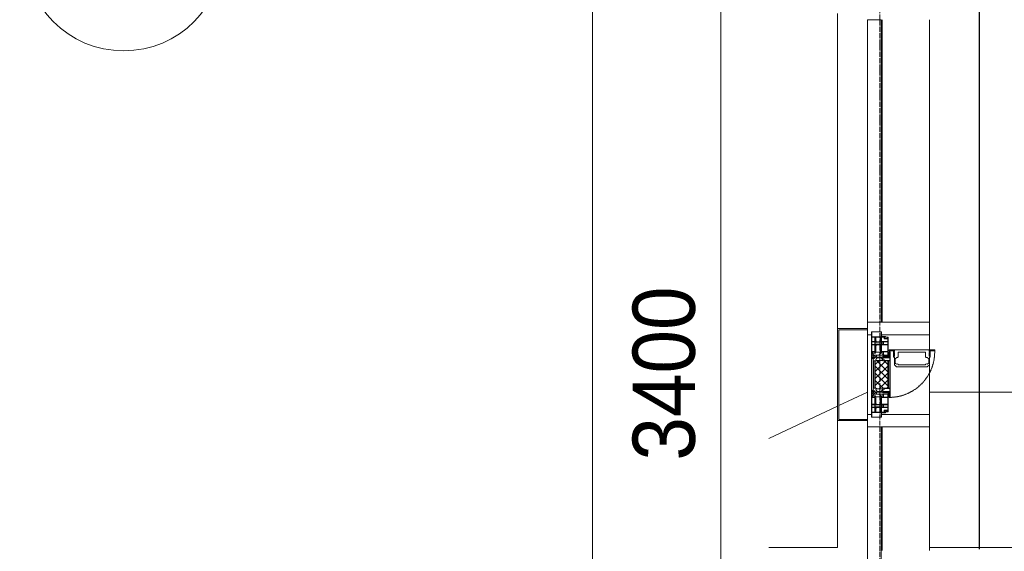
# Model space of a CAD drawing. Header units: millimetres. Extents: x 5617 to 103266, y 7718 to 198901.
# Tile 6 of 51: x 24679 to 28634, y 64290 to 66425. Entities that reach past the tile are written whole.
import ezdxf

# ---------------------------------------------------------------- set-up
doc = ezdxf.new("R2010")
doc.units = ezdxf.units.MM
doc.linetypes.add('-D1-02х01', pattern=[3, 2, -1])
doc.linetypes.add('Линия сетки', pattern=[25, 20, -2.5, 0, -2.5])
for name, color, linetype, lineweight in [('Импосты витража', 7, 'Continuous', 18), ('Колонны', 7, 'Continuous', 18), ('Окна', 7, 'Continuous', 18), ('Оси', 7, 'Continuous', 9), ('Панели витража', 7, 'Continuous', 18), ('Размеры', 7, 'Continuous', 9), ('Размеры-100', 7, 'Continuous', 9), ('Стены', 7, 'Continuous', 18), ('Форма', 7, 'Continuous', 18), ('Формообразующий элемент-перекрытие', 7, 'Continuous', 18), ('Элементы узлов', 7, 'Continuous', 18)]:
    doc.layers.add(name, color=color, linetype=linetype, lineweight=lineweight)
doc.styles.add('Arial', font='arial.ttf', dxfattribs={"width": 0.9, "height": 250})
doc.dimstyles.new('Основной_2_5_мм', dxfattribs={"dimscale": 304.8, "dimtxt": 255.06485, "dimasz": 0.463911, "dimexe": 0.492126, "dimexo": 0.492126, "dimgap": 0.098425, "dimtad": 1, "dimdec": 0, "dimdsep": 46, "dimtxsty": 'Arial', "dimblk1": 'OBLIQUE', "dimblk2": 'OBLIQUE', "dimsah": 1, "dimcen": 0.09, "dimdle": 0.492126, "dimazin": 2, "dimtfac": 1, "dimtdec": 4, "dimtix": 1, "dimtmove": 0, "dimatfit": 3, "dimfxl": 1, "dimtvp": 1, "dimtolj": 1, "dimtzin": 0, "dimlwd": 20, "dimlwe": 20, "dimarcsym": 2})

# ---------------------------------------------------------------- blocks, each defined once
blk = doc.blocks.new('135_SLK_K1_AR_rvt-1-МКСС_K1_L15__47_700_')
at = {"layer": 'Стены', "color": 253, "true_color": 0xaaaaaa}
for p, q in [((14749.6, 64299.3), (14749.6, 77000)), ((14749.6, 77000), (14749.6, 64306.6)), ((14750.4, 64306.6), (14750.4, 77000)), ((14750.4, 77000), (14750.4, 64299.3))]:
    blk.add_line(p, q, dxfattribs=at)
blk = doc.blocks.new('System Panel - A_PAN_Glass-7470953-МКСС_K1_L15__47_700_')
at = {"layer": 'Панели витража', "color": 253, "lineweight": 5, "true_color": 0xaaaaaa}
for p, q in [((607.5, 0), (-607.5, 0)), ((-607.5, 0), (-607.5, -55)), ((607.5, -55), (607.5, 0)), ((-607.5, -55), (607.5, -55))]:
    blk.add_line(p, q, dxfattribs=at)
blk = doc.blocks.new('A_PAN_Створка - 383мм-7454225-МКСС_K1_L15__47_700_')
at = {"layer": 'Панели витража', "lineweight": 5}
h = blk.add_hatch(dxfattribs=at)
h.set_pattern_fill('FP_5', color=256, style=0, pattern_type=2)
h.set_pattern_definition([(315, (-65000, 14300), (14.1421356, 14.1421356), []), (45, (-65000, 14300), (-14.1421356, 14.1421356), [])])
h.paths.add_polyline_path([(-57.2, -60.8), (-54.6, -63.4), (-53.6, -82.7), (54.6, -81.8), (54.6, -63.4), (57.2, -60.8), (57.2, -36.4), (54.9, -34.1), (54.5, -31.8), (-54.5, -31.8), (-54.9, -34.1), (-57.2, -36.4)])
at = {"layer": 'Окна', "lineweight": 5}
for p, q in [((-67.9, -17), (-171, -17)), ((-171, -17), (-171, -57)), ((-78, -84), (-78, -23.5)), ((-78, -23.5), (-67.9, -23.5)), ((-61.4, -23.5), (-70, -32.1)), ((-70, -32.1), (-70, -62.5)), ((67.9, -17), (-67.9, -17)), ((-61.4, -23.5), (-67.9, -17)), ((-67.9, -17), (-67.9, -23.5)), ((-67.9, -17), (67.9, -17)), ((-67.9, -23.5), (-64.6, -26.8)), ((-64.6, -26.8), (-61.4, -23.5)), ((61.4, -23.5), (-61.4, -23.5)), ((67.9, -17), (61.4, -23.5)), ((70, -32.1), (61.4, -23.5)), ((61.4, -23.5), (64.6, -26.8)), ((64.6, -26.8), (67.9, -23.5)), ((67.9, -23.5), (67.9, -17)), ((171, -17), (67.9, -17)), ((67.9, -23.5), (78, -23.5)), ((70, -62.5), (70, -32.1)), ((78, -23.5), (78, -84)), ((171, -57), (171, -17)), ((-171, -57), (-156, -57)), ((-153, -60), (-153, -73.5)), ((-153, -73.5), (-150, -73.5)), ((-150, -73.5), (-150, -84)), ((-70, -62.5), (-73.9, -62.5)), ((-73.9, -62.5), (-73.9, -87.5)), ((73.9, -62.5), (70, -62.5)), ((73.9, -87.5), (73.9, -62.5)), ((150, -84), (150, -73.5)), ((150, -73.5), (153, -73.5)), ((153, -73.5), (153, -60)), ((156, -57), (171, -57)), ((-150, -84), (-78, -84)), ((-73.9, -87.5), (-91.5, -87.5)), ((-91.5, -87.5), (-91.5, -92)), ((-91.5, -92), (91.5, -92)), ((-78, -84), (-73.9, -84)), ((39.7, -109), (31.1, -117.6)), ((31.1, -117.6), (31.1, -240.4)), ((70.1, -109), (39.7, -109)), ((45, -113.3), (42.3, -118.2)), ((42.3, -118.2), (43.5, -121.7)), ((45.9, -111.2), (45, -113.3)), ((63.3, -111.2), (45.9, -111.2)), ((64.1, -113), (63.3, -111.2)), ((64.1, -113), (66.7, -117)), ((66.7, -117), (68.6, -118.3)), ((68.6, -118.3), (68.6, -121.6)), ((70.1, -105.1), (70.1, -109)), ((95.1, -105.1), (70.1, -105.1)), ((73.9, -84), (78, -84)), ((91.5, -87.5), (73.9, -87.5)), ((74.1, -109.6), (74.1, -105.1)), ((89.1, -109.6), (74.1, -109.6)), ((78, -84), (150, -84)), ((89.1, -105.1), (89.1, -109.6)), ((91.5, -92), (91.5, -87.5)), ((93.1, -109.6), (93.1, -105.1)), ((97.9, -109.6), (93.1, -109.6)), ((95.1, -87.5), (95.1, -105.1)), ((99.6, -87.5), (95.1, -87.5)), ((97.9, -95.6), (95.1, -95.6)), ((97.9, -95.6), (97.9, -109.6)), ((99.6, -270.5), (99.6, -87.5)), ((41.4, -123.8), (39.1, -124.2)), ((39.1, -179), (39.1, -124.2)), ((41.4, -123.8), (43.5, -121.7)), ((68.6, -121.6), (71.1, -124.1)), ((71.1, -124.1), (89.5, -124.1)), ((89.5, -124.1), (90.6, -125.2)), ((90.6, -125.2), (90.6, -232.8)), ((39.1, -179), (39.1, -233.8)), ((41.4, -234.2), (39.1, -233.8)), ((41.4, -234.2), (43.5, -236.3)), ((42.3, -239.8), (43.5, -236.3)), ((68.6, -236.4), (71.1, -233.9)), ((68.6, -239.7), (68.6, -236.4)), ((71.1, -233.9), (89.5, -233.9)), ((89.5, -233.9), (90.6, -232.8)), ((39.7, -249), (31.1, -240.4)), ((70.1, -249), (39.7, -249)), ((45, -244.7), (42.3, -239.8)), ((45.9, -246.8), (45, -244.7)), ((63.3, -246.8), (45.9, -246.8)), ((64.1, -245), (63.3, -246.8)), ((64.1, -245), (66.7, -241)), ((66.7, -241), (68.6, -239.7)), ((70.1, -252.9), (70.1, -249)), ((95.1, -252.9), (70.1, -252.9)), ((74.1, -248.4), (74.1, -252.9)), ((89.1, -248.4), (74.1, -248.4)), ((89.1, -252.9), (89.1, -248.4)), ((93.1, -248.4), (93.1, -252.9)), ((97.9, -248.4), (93.1, -248.4)), ((95.1, -270.5), (95.1, -252.9)), ((97.9, -262.4), (95.1, -262.4)), ((99.6, -270.5), (95.1, -270.5)), ((97.9, -262.4), (97.9, -248.4))]:
    blk.add_line(p, q, dxfattribs=at)
at = {"layer": 'Окна', "color": 253, "lineweight": 5, "true_color": 0xaaaaaa}
for p, q in [((-171, -18.5), (-153.5, -18.5)), ((-153.5, -18.5), (-152, -20)), ((-152, -20), (-152, -73.5)), ((-150.5, -17), (-150.5, -29.4)), ((-132.4, -18.6), (-150.5, -18.6)), ((-150.5, -29.4), (-132.4, -29.4)), ((-150.5, -33.6), (-150.5, -68)), ((-136.3, -33.6), (-150.5, -33.6)), ((-137.2, -31), (-135.8, -35)), ((-132.5, -31), (-137.2, -31)), ((-132.1, -36.8), (-135.8, -35)), ((-132.5, -31.9), (-133.4, -33.7)), ((-133.4, -33.7), (-130.1, -35.3)), ((-132.5, -31.9), (-132.5, -31)), ((-132.4, -29.4), (-132.4, -18.6)), ((-132.1, -49), (-132.1, -36.8)), ((-131, -18.2), (-131, -29.5)), ((-120.8, -18.2), (-131, -18.2)), ((-131, -29.5), (-120.8, -29.5)), ((-131, -30.9), (-131, -33)), ((-120.8, -30.9), (-131, -30.9)), ((-129.4, -34.6), (-131, -33)), ((-130.1, -35.3), (-129.4, -34.6)), ((-130.1, -35.3), (-130.1, -50.4)), ((-122.4, -34.6), (-120.8, -33)), ((-121.7, -35.3), (-122.4, -34.6)), ((-118.4, -33.7), (-121.7, -35.3)), ((-121.7, -35.3), (-121.7, -50.4)), ((-120.8, -18.2), (-120.8, -29.5)), ((-120.8, -30.9), (-120.8, -33)), ((-119.7, -36.8), (-115.9, -35)), ((-119.7, -49), (-119.7, -36.8)), ((-119.3, -18.6), (-92.5, -18.6)), ((-119.3, -29.4), (-119.3, -18.6)), ((-92.5, -29.4), (-119.3, -29.4)), ((-119.3, -31), (-114.6, -31)), ((-119.3, -31.9), (-119.3, -31)), ((-119.3, -31.9), (-118.4, -33.7)), ((-114.6, -31), (-115.9, -35)), ((-94.1, -33.5), (-115.4, -33.5)), ((-89.9, -35.1), (-94.1, -33.5)), ((-92.5, -18.6), (-92.5, -29.4)), ((-90.8, -18.5), (-90.8, -29.4)), ((-87.3, -18.5), (-90.8, -18.5)), ((-90.8, -29.4), (-85.9, -29.4)), ((-89.9, -32.5), (-89.9, -35.1)), ((-85.9, -32.5), (-89.9, -32.5)), ((-89.9, -35.1), (-89.9, -50.9)), ((-87.3, -20.4), (-87.3, -18.5)), ((-87.3, -20.4), (-87.3, -21.9)), ((-84.8, -20.4), (-87.3, -20.4)), ((-87.3, -21.9), (-85.9, -21.9)), ((-85.9, -18.2), (-85.9, -20.4)), ((-75.9, -18.2), (-85.9, -18.2)), ((-85.9, -21.9), (-85.9, -29.4)), ((-85.9, -29.4), (-85.9, -32.5)), ((-83.4, -20.4), (-84.8, -20.4)), ((-70, -33.8), (-83.4, -20.4)), ((-78, -36.8), (-70, -36.8)), ((-78, -45.6), (-78, -36.8)), ((-75.9, -21.5), (-75.9, -18.2)), ((-75.9, -21.5), (-75.9, -23.5)), ((-74.9, -21.5), (-75.9, -21.5)), ((-75.9, -23.5), (-73, -23.5)), ((-74.9, -17.9), (-74.9, -21.5)), ((-68.9, -17.9), (-74.9, -17.9)), ((-67.2, -29.3), (-73, -23.5)), ((-70, -36.8), (-70, -33.8)), ((-68.9, -21.5), (-68.9, -17.9)), ((-67.9, -21.5), (-68.9, -21.5)), ((-67.9, -21.5), (-67.9, -23.5)), ((-67.9, -23.5), (-64.6, -26.8)), ((-64.6, -26.8), (-67.2, -29.3)), ((67.9, -23.5), (64.6, -26.8)), ((64.6, -26.8), (67.2, -29.3)), ((67.2, -29.3), (73, -23.5)), ((67.9, -21.5), (67.9, -23.5)), ((67.9, -21.5), (68.9, -21.5)), ((68.9, -17.9), (74.9, -17.9)), ((68.9, -21.5), (68.9, -17.9)), ((70, -33.8), (83.4, -20.4)), ((70, -36.8), (70, -33.8)), ((78, -36.8), (70, -36.8)), ((75.9, -23.5), (73, -23.5)), ((74.9, -17.9), (74.9, -21.5)), ((74.9, -21.5), (75.9, -21.5)), ((75.9, -18.2), (85.9, -18.2)), ((75.9, -21.5), (75.9, -18.2)), ((75.9, -21.5), (75.9, -23.5)), ((78, -45.6), (78, -36.8)), ((83.4, -20.4), (84.8, -20.4)), ((84.8, -20.4), (87.3, -20.4)), ((85.9, -18.2), (85.9, -20.4)), ((85.9, -21.9), (85.9, -29.4)), ((87.3, -21.9), (85.9, -21.9)), ((85.9, -29.4), (85.9, -32.5)), ((90.8, -29.4), (85.9, -29.4)), ((85.9, -32.5), (89.9, -32.5)), ((87.3, -18.5), (90.8, -18.5)), ((87.3, -20.4), (87.3, -18.5)), ((87.3, -20.4), (87.3, -21.9)), ((89.9, -32.5), (89.9, -35.1)), ((89.9, -35.1), (94.1, -33.5)), ((89.9, -35.1), (89.9, -50.9)), ((90.8, -18.5), (90.8, -29.4)), ((92.5, -18.6), (92.5, -29.4)), ((119.3, -18.6), (92.5, -18.6)), ((92.5, -29.4), (119.3, -29.4)), ((94.1, -33.5), (115.4, -33.5)), ((114.6, -31), (115.9, -35)), ((119.3, -31), (114.6, -31)), ((119.7, -36.8), (115.9, -35)), ((119.3, -31.9), (118.4, -33.7)), ((118.4, -33.7), (121.7, -35.3)), ((119.3, -29.4), (119.3, -18.6)), ((119.3, -31.9), (119.3, -31)), ((119.7, -49), (119.7, -36.8)), ((120.8, -18.2), (120.8, -29.5)), ((120.8, -18.2), (131, -18.2)), ((131, -29.5), (120.8, -29.5)), ((120.8, -30.9), (120.8, -33)), ((120.8, -30.9), (131, -30.9)), ((122.4, -34.6), (120.8, -33)), ((121.7, -35.3), (122.4, -34.6)), ((121.7, -35.3), (121.7, -50.4)), ((129.4, -34.6), (131, -33)), ((130.1, -35.3), (129.4, -34.6)), ((133.4, -33.7), (130.1, -35.3)), ((130.1, -35.3), (130.1, -50.4)), ((131, -18.2), (131, -29.5)), ((131, -30.9), (131, -33)), ((132.1, -36.8), (135.8, -35)), ((132.1, -49), (132.1, -36.8)), ((132.4, -18.6), (150.5, -18.6)), ((132.4, -29.4), (132.4, -18.6)), ((150.5, -29.4), (132.4, -29.4)), ((132.5, -31), (137.2, -31)), ((132.5, -31.9), (132.5, -31)), ((132.5, -31.9), (133.4, -33.7)), ((137.2, -31), (135.8, -35)), ((136.3, -33.6), (150.5, -33.6)), ((150.5, -17), (150.5, -29.4)), ((150.5, -33.6), (150.5, -68)), ((153.5, -18.5), (152, -20)), ((152, -20), (152, -73.5)), ((171, -18.5), (153.5, -18.5)), ((-171, -55.5), (-152, -55.5)), ((-136.4, -52.4), (-150.5, -52.4)), ((-150.5, -56.6), (-132.4, -56.6)), ((-150.5, -68), (-143.5, -68)), ((-150.5, -69.5), (-150.5, -73.5)), ((-145, -69.5), (-150.5, -69.5)), ((-145, -69.5), (-145, -79.5)), ((-143.5, -68), (-143.5, -81)), ((-137.2, -54.8), (-135.8, -50.8)), ((-132.5, -54.8), (-137.2, -54.8)), ((-132.1, -49), (-135.8, -50.8)), ((-133.4, -52), (-130.1, -50.4)), ((-132.5, -53.8), (-133.4, -52)), ((-132.5, -53.8), (-132.5, -54.8)), ((-132.4, -56.6), (-132.4, -82.5)), ((-129.4, -51.1), (-131, -52.7)), ((-131, -55.1), (-131, -52.7)), ((-120.8, -55.1), (-131, -55.1)), ((-131, -56.5), (-131, -62.6)), ((-131, -56.5), (-120.8, -56.5)), ((-120.8, -62.6), (-131, -62.6)), ((-131, -64.6), (-120.8, -64.6)), ((-131, -82.5), (-131, -64.6)), ((-130.1, -50.4), (-129.4, -51.1)), ((-121.7, -50.4), (-122.4, -51.1)), ((-122.4, -51.1), (-120.8, -52.7)), ((-118.4, -52), (-121.7, -50.4)), ((-120.8, -55.1), (-120.8, -52.7)), ((-120.8, -56.5), (-120.8, -62.6)), ((-120.8, -82.5), (-120.8, -64.6)), ((-119.7, -49), (-115.9, -50.8)), ((-119.3, -53.8), (-118.4, -52)), ((-119.3, -53.8), (-119.3, -54.8)), ((-119.3, -54.8), (-114.6, -54.8)), ((-119.3, -56.6), (-119.3, -82.5)), ((-92.5, -56.6), (-119.3, -56.6)), ((-114.6, -54.8), (-115.9, -50.8)), ((-94.1, -52.5), (-115.3, -52.5)), ((-89.9, -50.9), (-94.1, -52.5)), ((-92.5, -56.6), (-92.5, -82.5)), ((-90.8, -56.6), (-85.9, -56.6)), ((-90.8, -62.7), (-90.8, -56.6)), ((-80.4, -62.7), (-90.8, -62.7)), ((-90.8, -64.6), (-90.8, -82.5)), ((-80.1, -64.6), (-90.8, -64.6)), ((-89.9, -52.2), (-89.9, -50.9)), ((-89.9, -52.2), (-88.6, -53.5)), ((-85.9, -53.5), (-88.6, -53.5)), ((-85.9, -53.5), (-78, -45.6)), ((-85.9, -56.6), (-85.9, -53.5)), ((-80.4, -61.1), (-80.4, -62.7)), ((-78, -61.1), (-80.4, -61.1)), ((-80.1, -66.1), (-80.1, -64.6)), ((-78, -66.1), (-80.1, -66.1)), ((-78, -66.1), (-78, -61.1)), ((85.9, -53.5), (78, -45.6)), ((78, -61.1), (80.4, -61.1)), ((78, -66.1), (78, -61.1)), ((78, -66.1), (80.1, -66.1)), ((80.1, -64.6), (90.8, -64.6)), ((80.1, -66.1), (80.1, -64.6)), ((80.4, -61.1), (80.4, -62.7)), ((80.4, -62.7), (90.8, -62.7)), ((85.9, -53.5), (88.6, -53.5)), ((85.9, -56.6), (85.9, -53.5)), ((90.8, -56.6), (85.9, -56.6)), ((89.9, -52.2), (88.6, -53.5)), ((89.9, -50.9), (94.1, -52.5)), ((89.9, -52.2), (89.9, -50.9)), ((90.8, -62.7), (90.8, -56.6)), ((90.8, -64.6), (90.8, -82.5)), ((92.5, -56.6), (119.3, -56.6)), ((92.5, -56.6), (92.5, -82.5)), ((94.1, -52.5), (115.3, -52.5)), ((114.6, -54.8), (115.9, -50.8)), ((119.3, -54.8), (114.6, -54.8)), ((119.7, -49), (115.9, -50.8)), ((118.4, -52), (121.7, -50.4)), ((119.3, -53.8), (118.4, -52)), ((119.3, -53.8), (119.3, -54.8)), ((119.3, -56.6), (119.3, -82.5)), ((122.4, -51.1), (120.8, -52.7)), ((120.8, -55.1), (120.8, -52.7)), ((120.8, -55.1), (131, -55.1)), ((120.8, -56.5), (120.8, -62.6)), ((131, -56.5), (120.8, -56.5)), ((120.8, -62.6), (131, -62.6)), ((120.8, -82.5), (120.8, -64.6)), ((131, -64.6), (120.8, -64.6)), ((121.7, -50.4), (122.4, -51.1)), ((130.1, -50.4), (129.4, -51.1)), ((129.4, -51.1), (131, -52.7)), ((133.4, -52), (130.1, -50.4)), ((131, -55.1), (131, -52.7)), ((131, -56.5), (131, -62.6)), ((131, -82.5), (131, -64.6)), ((132.1, -49), (135.8, -50.8)), ((150.5, -56.6), (132.4, -56.6)), ((132.4, -56.6), (132.4, -82.5)), ((132.5, -53.8), (133.4, -52)), ((132.5, -53.8), (132.5, -54.8)), ((132.5, -54.8), (137.2, -54.8)), ((137.2, -54.8), (135.8, -50.8)), ((136.4, -52.4), (150.5, -52.4)), ((143.5, -68), (143.5, -81)), ((150.5, -68), (143.5, -68)), ((145, -69.5), (150.5, -69.5)), ((145, -69.5), (145, -79.5)), ((150.5, -69.5), (150.5, -73.5)), ((171, -55.5), (152, -55.5)), ((-148.5, -81), (-148.5, -82.5)), ((-143.5, -81), (-148.5, -81)), ((-148.5, -82.5), (-132.4, -82.5)), ((-131, -82.5), (-120.8, -82.5)), ((-119.3, -82.5), (-92.5, -82.5)), ((-90.8, -82.5), (-79.5, -82.5)), ((-78, -84), (-85, -84)), ((-85, -84), (-85, -87.5)), ((-85, -87.5), (-78, -87.5)), ((-79.5, -80.6), (-78, -80.6)), ((-79.5, -82.5), (-79.5, -80.6)), ((-78, -87.5), (-78, -84)), ((79.5, -80.6), (78, -80.6)), ((78, -87.5), (78, -84)), ((78, -84), (85, -84)), ((85, -87.5), (78, -87.5)), ((79.5, -82.5), (79.5, -80.6)), ((90.8, -82.5), (79.5, -82.5)), ((85, -84), (85, -87.5)), ((119.3, -82.5), (92.5, -82.5)), ((131, -82.5), (120.8, -82.5)), ((148.5, -82.5), (132.4, -82.5)), ((143.5, -81), (148.5, -81)), ((148.5, -81), (148.5, -82.5))]:
    blk.add_line(p, q, dxfattribs=at)
at = {"layer": 'Окна', "lineweight": 5}
for centre, start, end in [((-156, -60), 0, 90), ((156, -60), 90, 180)]:
    blk.add_arc(centre, 3, start, end, dxfattribs=at)
at = {"layer": 'Окна', "linetype": '-D1-02х01', "lineweight": 5}
blk.add_arc((91.4, -87.5), 183, 181.4091, 271.1445, dxfattribs=at)
at = {"layer": 'Элементы узлов', "color": 253, "lineweight": 5, "true_color": 0xaaaaaa}
for p, q in [((-70, -32.1), (-61.4, -23.5)), ((-70, -62.5), (-70, -32.1)), ((-67.8, -38.3), (-65.7, -37.4)), ((-67.8, -55.7), (-67.8, -38.3)), ((-65.7, -37.4), (-60.8, -34.7)), ((61.4, -23.5), (-61.4, -23.5)), ((-60.8, -34.7), (-57.3, -35.9)), ((-55.2, -33.8), (-57.3, -35.9)), ((-54.9, -34.1), (-57.2, -36.4)), ((-57.2, -36.4), (-57.2, -60.8)), ((-55.2, -33.8), (-54.8, -31.5)), ((-54.9, -25.8), (-53.9, -24.8)), ((-54.9, -29.5), (-54.9, -25.8)), ((-53.9, -30.5), (-54.9, -29.5)), ((-54.5, -31.8), (-54.9, -34.1)), ((0, -31.5), (-54.8, -31.5)), ((54.5, -31.8), (-54.5, -31.8)), ((-53.9, -24.8), (53.9, -24.8)), ((53.9, -30.5), (-53.9, -30.5)), ((0, -31.5), (54.8, -31.5)), ((54.9, -25.8), (53.9, -24.8)), ((53.9, -30.5), (54.9, -29.5)), ((54.9, -34.1), (54.5, -31.8)), ((55.2, -33.8), (54.8, -31.5)), ((54.9, -29.5), (54.9, -25.8)), ((57.2, -36.4), (54.9, -34.1)), ((55.2, -33.8), (57.3, -35.9)), ((57.2, -60.8), (57.2, -36.4)), ((60.8, -34.7), (57.3, -35.9)), ((65.7, -37.4), (60.8, -34.7)), ((70, -32.1), (61.4, -23.5)), ((67.8, -38.3), (65.7, -37.4)), ((67.8, -55.7), (67.8, -38.3)), ((70, -62.5), (70, -32.1)), ((-73.9, -62.5), (-70, -62.5)), ((-73.9, -87.5), (-73.9, -62.5)), ((-69.4, -66.5), (-73.9, -66.5)), ((-69.4, -81.5), (-69.4, -66.5)), ((-61.7, -62.5), (-67.9, -62.5)), ((-67.9, -62.5), (-67.9, -89.3)), ((-66, -56.5), (-67.8, -55.7)), ((-66, -56.5), (-62, -59.1)), ((-62, -59.1), (-60.7, -61)), ((-61.7, -64.9), (-61.7, -62.5)), ((-60.1, -67.7), (-61.7, -64.9)), ((-60.7, -61), (-57.4, -61)), ((-56.4, -67.7), (-60.1, -67.7)), ((-57.4, -61), (-54.9, -63.5)), ((-57.2, -60.8), (-54.6, -63.4)), ((-56.4, -89.4), (-56.4, -67.7)), ((-54.9, -63.5), (-54.9, -81.9)), ((-54.6, -63.4), (-54.6, -81.8)), ((54.6, -63.4), (57.2, -60.8)), ((54.6, -81.8), (54.6, -63.4)), ((57.4, -61), (54.9, -63.5)), ((54.9, -63.5), (54.9, -81.9)), ((56.4, -67.7), (60.1, -67.7)), ((56.4, -89.4), (56.4, -67.7)), ((60.7, -61), (57.4, -61)), ((60.1, -67.7), (61.7, -64.9)), ((62, -59.1), (60.7, -61)), ((61.7, -62.5), (67.9, -62.5)), ((61.7, -64.9), (61.7, -62.5)), ((66, -56.5), (62, -59.1)), ((66, -56.5), (67.8, -55.7)), ((67.9, -62.5), (67.9, -89.3)), ((69.4, -66.5), (73.9, -66.5)), ((69.4, -81.5), (69.4, -66.5)), ((73.9, -62.5), (70, -62.5)), ((73.9, -87.5), (73.9, -62.5)), ((-91.5, -87.5), (-73.9, -87.5)), ((-91.5, -92), (-91.5, -87.5)), ((-91.5, -92), (91.5, -92)), ((-83.4, -90.3), (-83.4, -87.5)), ((-83.4, -90.3), (-69.4, -90.3)), ((-73.9, -81.5), (-69.4, -81.5)), ((-69.4, -85.5), (-73.9, -85.5)), ((-69.4, -90.3), (-69.4, -85.5)), ((-67.9, -89.3), (-66.9, -90.3)), ((-66.9, -90.3), (-57.4, -90.3)), ((-57.4, -90.3), (-56.4, -89.4)), ((-54.9, -81.9), (-53.8, -83)), ((-54.9, -85.6), (-53.9, -84.6)), ((-54.9, -89.3), (-54.9, -85.6)), ((-53.9, -90.3), (-54.9, -89.3)), ((-54.6, -81.8), (-53.6, -82.7)), ((-53.9, -84.6), (53.9, -84.6)), ((53.9, -90.3), (-53.9, -90.3)), ((53.8, -83), (-53.8, -83)), ((-53.6, -82.7), (53.6, -82.7)), ((53.6, -82.7), (54.6, -81.8)), ((54.9, -81.9), (53.8, -83)), ((54.9, -85.6), (53.9, -84.6)), ((53.9, -90.3), (54.9, -89.3)), ((54.9, -89.3), (54.9, -85.6)), ((57.4, -90.3), (56.4, -89.4)), ((66.9, -90.3), (57.4, -90.3)), ((67.9, -89.3), (66.9, -90.3)), ((73.9, -81.5), (69.4, -81.5)), ((69.4, -85.5), (73.9, -85.5)), ((69.4, -90.3), (69.4, -85.5)), ((83.4, -90.3), (69.4, -90.3)), ((91.5, -87.5), (73.9, -87.5)), ((83.4, -90.3), (83.4, -87.5)), ((91.5, -92), (91.5, -87.5))]:
    blk.add_line(p, q, dxfattribs=at)
blk = doc.blocks.new('Rectangular Mullion - R_StandardFrame_50Wx250H-V65-МКСС_K1_L15__47_700_')
at = {"layer": 'Импосты витража', "color": 253, "lineweight": 5, "true_color": 0xaaaaaa}
for p, q in [((-25, 57), (-25, 250)), ((-25, 250), (25, 250)), ((25, 250), (25, 0)), ((-25, 0), (-25, 17)), ((-5, 0), (-25, 0)), ((25, 0), (0, 0))]:
    blk.add_line(p, q, dxfattribs=at)
blk = doc.blocks.new('Rectangular Mullion - R_StandardFrame_50Wx250H-V66-МКСС_K1_L15__47_700_')
at = {"layer": 'Импосты витража', "color": 253, "lineweight": 5, "true_color": 0xaaaaaa}
for p, q in [((-25, 0), (-25, 250)), ((-25, 250), (25, 250)), ((25, 250), (25, 57)), ((0, 0), (-25, 0)), ((25, 0), (5, 0)), ((25, 17), (25, 0))]:
    blk.add_line(p, q, dxfattribs=at)
blk = doc.blocks.new('Rectangular Mullion - R_InvisibleFrame_50Wx250H-5440296-МКСС_K1_L15__47_700_')
at = {"layer": 'Импосты витража', "color": 253, "lineweight": 5, "true_color": 0xaaaaaa}
for p, q in [((14360, 64293.2), (14360, 64790)), ((14550, 64293.2), (14550, 64790))]:
    blk.add_line(p, q, dxfattribs=at)
blk = doc.blocks.new('Rectangular Mullion - R_StandardFrame_50Wx250H-4523487-МКСС_K1_L15__47_700_')
at = {"layer": 'Импосты витража', "color": 253, "lineweight": 5, "true_color": 0xaaaaaa}
for p, q in [((14300, 64840), (14300, 65160)), ((14550, 65099.6), (14550, 65160)), ((14550, 64840), (14550, 65070.1))]:
    blk.add_line(p, q, dxfattribs=at)
blk = doc.blocks.new('Rectangular Mullion - R_InvisibleFrame_50Wx250H-V67-МКСС_K1_L15__47_700_')
at = {"layer": 'Импосты витража', "color": 253, "lineweight": 5, "true_color": 0xaaaaaa}
for p, q in [((14360, 65210), (14360, 66425)), ((14550, 65210), (14550, 66425))]:
    blk.add_line(p, q, dxfattribs=at)
blk = doc.blocks.new('A_SLK_PAN_Type1 - Прямой тип панели Ф-1_1-7444606-МКСС_K1_L15__47_700_')
at = {"layer": 'Колонны', "lineweight": 5}
for p, q in [((-180, 0), (-185, 0)), ((-185, 0), (-185, -120)), ((-180, -115), (-180, 0)), ((180, 0), (180, -115)), ((185, 0), (180, 0)), ((185, -120), (185, 0)), ((180, -115), (-180, -115)), ((-185, -120), (185, -120))]:
    blk.add_line(p, q, dxfattribs=at)
blk = doc.blocks.new('A_OGR_PAN_Отлив - A_OGR_PAN_Отлив-5583360-МКСС_K1_L15__47_700_')
at = {"layer": 'Колонны', "color": 253, "lineweight": 5, "true_color": 0xaaaaaa}
blk.add_line((632.5, 120), (122.6, 120), dxfattribs=at)
blk = doc.blocks.new('A_OGR_PAN_Отлив - A_OGR_PAN_Отлив-V76-МКСС_K1_L15__47_700_')
at = {"layer": 'Колонны', "color": 253, "lineweight": 5, "true_color": 0xaaaaaa}
blk.add_line((632.5, 120), (-632.5, 120), dxfattribs=at)
blk = doc.blocks.new('135_SLK_K1_AR_FCD_rvt-1-МКСС_K1_L15__47_700_')
at = {"layer": 'Форма', "color": 253, "lineweight": 5, "true_color": 0xaaaaaa}
for p, q in [((14300, 64930), (14185, 64875.8)), ((15150, 64930), (14550, 64930)), ((14180, 64873.5), (13904.7, 64743.7))]:
    blk.add_line(p, q, dxfattribs=at)
at = {"layer": 'Формообразующий элемент-перекрытие', "color": 253, "lineweight": 5, "true_color": 0xaaaaaa}
for p, q in [((13904.7, 64305.2), (14180, 64305.2)), ((14550, 64305.2), (18050, 64305.2))]:
    blk.add_line(p, q, dxfattribs=at)
at = {"layer": 'Импосты витража', "color": 253, "lineweight": 5, "true_color": 0xaaaaaa}
for name in ['Rectangular Mullion - R_InvisibleFrame_50Wx250H-V67-МКСС_K1_L15__47_700_', 'Rectangular Mullion - R_StandardFrame_50Wx250H-4523487-МКСС_K1_L15__47_700_', 'Rectangular Mullion - R_InvisibleFrame_50Wx250H-5440296-МКСС_K1_L15__47_700_']:
    blk.add_blockref(name, (0, 0), dxfattribs=at)
at = {"layer": 'Импосты витража', "color": 253, "lineweight": 5, "true_color": 0xaaaaaa, "extrusion": (0, 0, -1), "rotation": 90.00000000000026}
for name, p in [('Rectangular Mullion - R_StandardFrame_50Wx250H-V65-МКСС_K1_L15__47_700_', (-14300, 65185)), ('Rectangular Mullion - R_StandardFrame_50Wx250H-V66-МКСС_K1_L15__47_700_', (-14300, 64815))]:
    blk.add_blockref(name, p, dxfattribs=at)
at = {"layer": 'Колонны', "color": 253, "lineweight": 5, "true_color": 0xaaaaaa}
for name, p, rotation in [('A_OGR_PAN_Отлив - A_OGR_PAN_Отлив-V76-МКСС_K1_L15__47_700_', (14300, 65817.5), 90.00000000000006), ('A_SLK_PAN_Type1 - Прямой тип панели Ф-1_1-7444606-МКСС_K1_L15__47_700_', (14300, 65000), 270.0000000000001), ('A_OGR_PAN_Отлив - A_OGR_PAN_Отлив-5583360-МКСС_K1_L15__47_700_', (14300, 64182.5), 90.00000000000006)]:
    blk.add_blockref(name, p, dxfattribs=dict(at, rotation=rotation))
at = {"layer": 'Панели витража', "color": 253, "lineweight": 5, "true_color": 0xaaaaaa, "rotation": 89.99999999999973}
for name, p in [('System Panel - A_PAN_Glass-7470953-МКСС_K1_L15__47_700_', (14300, 65817.5)), ('A_PAN_Створка - 383мм-7454225-МКСС_K1_L15__47_700_', (14300, 65000)), ('System Panel - A_PAN_Glass-7470953-МКСС_K1_L15__47_700_', (14300, 64182.5))]:
    blk.add_blockref(name, p, dxfattribs=at)
blk = doc.blocks.new('Ось сетки - Диаметр 8 мм-612790-МКСС_K1_L15__47_700_')
at = {"layer": 'Оси', "lineweight": 20}
for start, end in [(360, 180), (180, 360)]:
    blk.add_arc((0, 0), 4, start, end, dxfattribs=at)
blk = doc.blocks.new('DIMBLOCK19-МКСС_K1_L15__47_700_')
at = {"layer": 'Размеры-100', "lineweight": 40, "transparency": 16777216}
for p, q in [((27495.6, 66700), (27424.9, 66770.7)), ((27495.6, 66700), (27566.3, 66629.3)), ((27495.6, 63300), (27424.9, 63370.7)), ((27495.6, 63300), (27566.3, 63229.3))]:
    blk.add_line(p, q, dxfattribs=at)
at = {"layer": 'Размеры-100', "lineweight": 20, "transparency": 16777216}
for p, q in [((27495.6, 66700), (27345.6, 66700)), ((27495.6, 63300), (27495.6, 66700)), ((27495.6, 66700), (27545.6, 66700)), ((27495.6, 63300), (27345.6, 63300)), ((27495.6, 63300), (27545.6, 63300))]:
    blk.add_line(p, q, dxfattribs=at)
at = {"layer": 'Размеры-100', "color": 0, "lineweight": 20, "transparency": 16777216, "insert": (27141, 64654.7), "char_height": 250, "width": 828.765, "attachment_point": 1, "rotation": 90, "line_spacing_factor": 0.941778, "style": 'Arial'}
blk.add_mtext('3400', dxfattribs=at)
blk = doc.blocks.new('_Oblique')
at = {"color": 0, "linetype": 'ByBlock', "lineweight": -2}
blk.add_line((-0.5, -0.5), (0.5, 0.5), dxfattribs=at)
blk = doc.blocks.new('DIMBLOCK24-МКСС_K1_L15__47_700_')
at = {"layer": 'Размеры-100', "lineweight": 20, "transparency": 16777216}
for p, q in [((26979.7, 59400), (26979.7, 77750)), ((26979.7, 77600), (26829.7, 77600)), ((26979.7, 77600), (27029.7, 77600)), ((26979.7, 59550), (26829.7, 59550)), ((26979.7, 59550), (27029.7, 59550))]:
    blk.add_line(p, q, dxfattribs=at)
at = {"layer": 'Размеры-100', "lineweight": 40, "transparency": 16777216}
for p, q in [((26979.7, 77600), (26909, 77670.7)), ((26979.7, 77600), (27050.4, 77529.3)), ((26979.7, 59550), (26909, 59620.7)), ((26979.7, 59550), (27050.4, 59479.3))]:
    blk.add_line(p, q, dxfattribs=at)
at = {"layer": 'Размеры-100', "color": 0, "lineweight": 20, "transparency": 16777216, "insert": (26625.1, 68143.4), "char_height": 250, "width": 1035.956, "attachment_point": 1, "rotation": 90, "line_spacing_factor": 0.941778, "style": 'Arial'}
blk.add_mtext('18050', dxfattribs=at)

msp = doc.modelspace()

# ---------------------------------------------------------------- linework, layer by layer
at = {"layer": 'Оси', "linetype": 'Линия сетки'}
msp.add_line((28134, 57340.2), (28134, 78150), dxfattribs=at)

# ---------------------------------------------------------------- block references
at = {"lineweight": 5}
for name in ['135_SLK_K1_AR_FCD_rvt-1-МКСС_K1_L15__47_700_', '135_SLK_K1_AR_rvt-1-МКСС_K1_L15__47_700_']:
    msp.add_blockref(name, (13784, 0), dxfattribs=at)
at = {"layer": 'Оси', "lineweight": 20, "xscale": 99.99999999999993, "yscale": 99.99999999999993, "zscale": 99.99999999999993, "rotation": 89.99999999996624}
msp.add_blockref('Ось сетки - Диаметр 8 мм-612790-МКСС_K1_L15__47_700_', (25096.4, 66700), dxfattribs=at)

# ---------------------------------------------------------------- dimensions: what is measured, and where the dimension line sits
at = {"layer": 'Размеры', "lineweight": 20}
for base, p1, p2, override, picture, middle in [((26979.7, 77600), (26879.7, 59550), (26879.7, 77600), {"dimpost": '<>', "dimfxl": 18050}, 'DIMBLOCK24-МКСС_K1_L15__47_700_', (26822.1, 68575)), ((27495.6, 66700), (27395.6, 63300), (27395.6, 66700), {"dimpost": '<>', "dimfxl": 3400}, 'DIMBLOCK19-МКСС_K1_L15__47_700_', (27337.8, 65000))]:
    dim = msp.add_linear_dim(base=base, p1=p1, p2=p2, angle=90, dimstyle='Основной_2_5_мм', override=override, dxfattribs=at)
    dim.commit()
    dim.dimension.update_dxf_attribs({"geometry": picture, "text_midpoint": middle})

doc.saveas('drawing.dxf')
